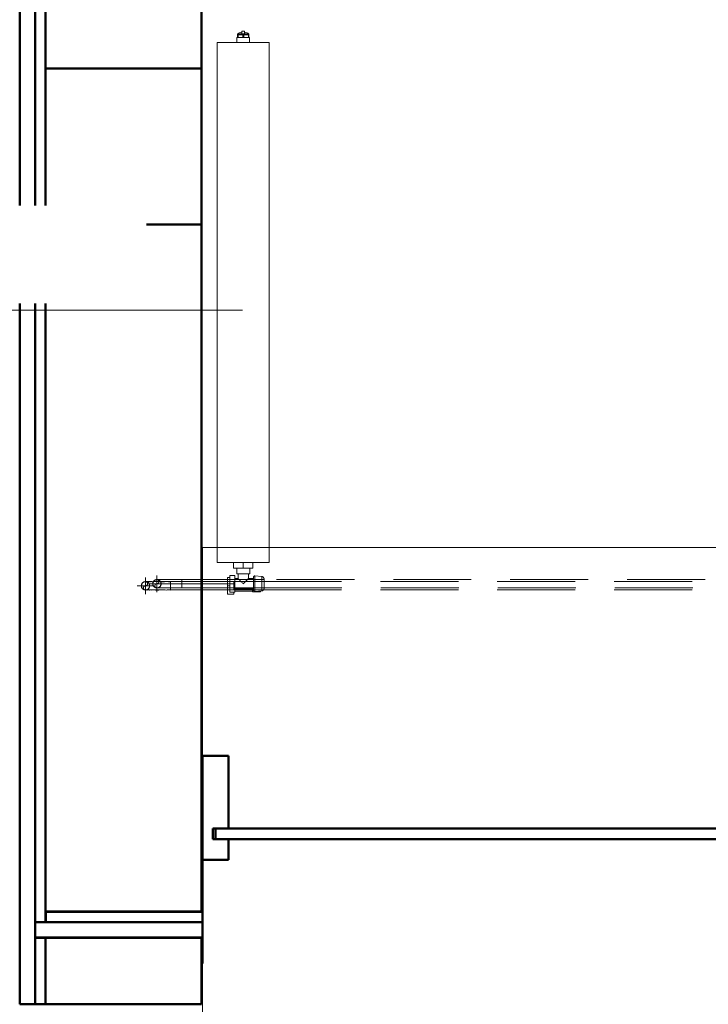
# Model space of a CAD drawing. Header units: millimetres. Extents: x 25873 to 52219, y 4748 to 39565.
# Tile 4 of 133: x 27073 to 28398, y 28638 to 30532. Entities that reach past the tile are written whole.
import ezdxf

# ---------------------------------------------------------------- set-up
doc = ezdxf.new("R2010")
doc.units = ezdxf.units.MM
for name, pattern in [('ADSK_Осевая', [700, 500, -100, 0, -100]), ('ADSK_Скрыто', [300, 150, -150]), ('ADSK_Штриховая_ш3 п1_5', [225, 150, -75])]:
    doc.linetypes.add(name, pattern=pattern)
for name, color, linetype, lineweight in [('A-COLS-____-MCUT', 52, 'Continuous', 50), ('A-COLS-____-OTLN', 52, 'Continuous', 20), ('A-DETL-____-HDLN', 90, 'ADSK_Скрыто', 9), ('A-DETL-____-MBND', 5, 'ADSK_Штриховая_ш3 п1_5', 20), ('A-GENM-____-MCUT', 13, 'Continuous', 50), ('A-GENM-____-OTLN', 13, 'Continuous', 20), ('A-PART-____-MCUT', 2, 'Continuous', 50), ('A-PART-____-OTLN', 2, 'Continuous', 20), ('A-WALL-____-MCUT', 113, 'Continuous', 50), ('A-WALL-____-OTLN', 113, 'Continuous', 20), ('M-EQPM-___-IDEN', 50, 'Continuous', 20), ('M-EQPM-____-OTLN', 50, 'Continuous', 20), ('P-PIPE-____-CNTR', 3, 'ADSK_Осевая', 20), ('P-PIPE-____-OTLN', 3, 'Continuous', 20)]:
    doc.layers.add(name, color=color, linetype=linetype, lineweight=lineweight)
doc.styles.add('GOST Common', font='GOST_Common.ttf', dxfattribs={"width": 0.9, "height": 125})

# ---------------------------------------------------------------- blocks, each defined once
blk = doc.blocks.new('Прямая форма - Insulation - Thermal Break-609278-В_Этаж 01_Отопление')
at = {"layer": 'A-WALL-____-MCUT', "color": 253}
for p, q in [((5030, 80), (1000, 80)), ((5030, 50), (5030, 80)), ((1000, 50), (5030, 50))]:
    blk.add_line(p, q, dxfattribs=at)
blk = doc.blocks.new('Прямая форма - Masonry Block - Structural-609280-В_Этаж 01_Отопление')
at = {"layer": 'A-WALL-____-MCUT', "color": 253}
for p, q in [((3230, 400), (1000, 400)), ((3230, 100), (3230, 400)), ((4851.8, 400), (3530, 400)), ((3530, 400), (3530, 100)), ((4851.8, 100), (4851.8, 400)), ((5030, 400), (4901.8, 400)), ((4901.8, 400), (4901.8, 100)), ((5030, 100), (5030, 400)), ((1000, 100), (3230, 100)), ((3530, 100), (4851.8, 100)), ((4901.8, 100), (5030, 100))]:
    blk.add_line(p, q, dxfattribs=at)
blk = doc.blocks.new('Прямая форма - Concrete - Structural-609281-В_Этаж 01_Отопление')
at = {"layer": 'A-WALL-____-MCUT', "color": 253}
for p, q in [((4871.8, 100), (1000, 100)), ((4871.8, 80), (4871.8, 100)), ((5030, 100), (4901.8, 100)), ((4901.8, 100), (4901.8, 80)), ((5030, 80), (5030, 100)), ((1000, 80), (4871.8, 80)), ((4901.8, 80), (5030, 80))]:
    blk.add_line(p, q, dxfattribs=at)
blk = doc.blocks.new('Прямая форма - SW - 007-609282-В_Этаж 01_Отопление')
for name in ['Прямая форма - Masonry Block - Structural-609280-В_Этаж 01_Отопление', 'Прямая форма - Concrete - Structural-609281-В_Этаж 01_Отопление', 'Прямая форма - Insulation - Thermal Break-609278-В_Этаж 01_Отопление']:
    blk.add_blockref(name, (0, 0))
blk = doc.blocks.new('Family - Insulation - Thermal Break-609284-В_Этаж 01_Отопление')
at = {"layer": 'A-PART-____-MCUT', "color": 253}
for p, q in [((5030, 80), (1000, 80)), ((5030, 50), (5030, 80)), ((1000, 50), (5030, 50))]:
    blk.add_line(p, q, dxfattribs=at)
blk = doc.blocks.new('Family - Masonry Block - Structural-609288-В_Этаж 01_Отопление')
at = {"layer": 'A-PART-____-MCUT', "color": 253}
for p, q in [((3230, 400), (1000, 400)), ((3230, 100), (3230, 400)), ((4851.8, 400), (3530, 400)), ((3530, 400), (3530, 100)), ((4851.8, 100), (4851.8, 400)), ((5030, 400), (4901.8, 400)), ((4901.8, 400), (4901.8, 100)), ((5030, 100), (5030, 400)), ((1000, 100), (3230, 100)), ((3530, 100), (4851.8, 100)), ((4901.8, 100), (5030, 100))]:
    blk.add_line(p, q, dxfattribs=at)
blk = doc.blocks.new('Family - Concrete - Structural-609290-В_Этаж 01_Отопление')
at = {"layer": 'A-PART-____-MCUT', "color": 253}
for p, q in [((4871.8, 100), (1000, 100)), ((4871.8, 80), (4871.8, 100)), ((5030, 100), (4901.8, 100)), ((4901.8, 100), (4901.8, 80)), ((5030, 80), (5030, 100)), ((1000, 80), (4871.8, 80)), ((4901.8, 80), (5030, 80))]:
    blk.add_line(p, q, dxfattribs=at)
blk = doc.blocks.new('Прямая форма - Insulation - Thermal Break-609782-В_Этаж 01_Отопление')
at = {"layer": 'A-WALL-____-MCUT', "color": 253}
for p, q in [((401.6, 80), (80, 80)), ((80, 80), (80, 50)), ((401.6, 50), (401.6, 80)), ((80, 50), (401.6, 50))]:
    blk.add_line(p, q, dxfattribs=at)
blk = doc.blocks.new('Прямая форма - Gypsum Plasterboard - Waterproof-609783-В_Этаж 01_Отопление')
at = {"layer": 'A-WALL-____-MCUT', "color": 253}
for p, q in [((401.6, 50), (400, 50)), ((400, 50), (400, 0)), ((401.6, 0), (401.6, 50)), ((400, 0), (401.6, 0))]:
    blk.add_line(p, q, dxfattribs=at)
blk = doc.blocks.new('Прямая форма - Concrete - Structural-609784-В_Этаж 01_Отопление')
at = {"layer": 'A-WALL-____-MCUT', "color": 253}
for p, q in [((401.6, 100), (100, 100)), ((100, 100), (100, 80)), ((401.6, 80), (401.6, 100)), ((100, 80), (401.6, 80))]:
    blk.add_line(p, q, dxfattribs=at)
blk = doc.blocks.new('Прямая форма - Masonry Block - Structural-609785-В_Этаж 01_Отопление')
at = {"layer": 'A-WALL-____-MCUT', "color": 253}
for p, q in [((401.6, 400), (400, 400)), ((400, 400), (400, 100)), ((401.6, 100), (401.6, 400)), ((400, 100), (401.6, 100))]:
    blk.add_line(p, q, dxfattribs=at)
blk = doc.blocks.new('Прямая форма - SW - 008-609786-В_Этаж 01_Отопление')
for name in ['Прямая форма - Masonry Block - Structural-609785-В_Этаж 01_Отопление', 'Прямая форма - Concrete - Structural-609784-В_Этаж 01_Отопление', 'Прямая форма - Insulation - Thermal Break-609782-В_Этаж 01_Отопление', 'Прямая форма - Gypsum Plasterboard - Waterproof-609783-В_Этаж 01_Отопление']:
    blk.add_blockref(name, (0, 0))
blk = doc.blocks.new('Family - Insulation - Thermal Break-609788-В_Этаж 01_Отопление')
at = {"layer": 'A-PART-____-MCUT', "color": 253}
for p, q in [((401.6, 80), (80, 80)), ((80, 80), (80, 50)), ((401.6, 50), (401.6, 80)), ((80, 50), (401.6, 50))]:
    blk.add_line(p, q, dxfattribs=at)
blk = doc.blocks.new('Family - Gypsum Plasterboard - Waterproof-609790-В_Этаж 01_Отопление')
at = {"layer": 'A-PART-____-MCUT', "color": 253}
for p, q in [((401.6, 50), (400, 50)), ((400, 50), (400, 0)), ((401.6, 0), (401.6, 50)), ((400, 0), (401.6, 0))]:
    blk.add_line(p, q, dxfattribs=at)
blk = doc.blocks.new('Family - OP - 004-609792-В_Этаж 01_Отопление')
at = {"layer": 'A-GENM-____-MCUT', "lineweight": 9}
for p, q in [((27424.9, 29516.1), (27424.8, 28315.4)), ((30050, 29516.1), (27424.9, 29516.1))]:
    blk.add_line(p, q, dxfattribs=at)
blk = doc.blocks.new('Family - Concrete - Structural-609794-В_Этаж 01_Отопление')
at = {"layer": 'A-PART-____-MCUT', "color": 253}
for p, q in [((401.6, 100), (100, 100)), ((100, 100), (100, 80)), ((401.6, 80), (401.6, 100)), ((100, 80), (401.6, 80))]:
    blk.add_line(p, q, dxfattribs=at)
blk = doc.blocks.new('Family - Masonry Block - Structural-609796-В_Этаж 01_Отопление')
at = {"layer": 'A-PART-____-MCUT', "color": 253}
for p, q in [((401.6, 400), (400, 400)), ((400, 400), (400, 100)), ((401.6, 100), (401.6, 400)), ((400, 100), (401.6, 100))]:
    blk.add_line(p, q, dxfattribs=at)
blk = doc.blocks.new('Прямая форма - V line-609798-В_Этаж 01_Отопление')
at = {"layer": 'A-COLS-____-MCUT', "color": 253}
for p, q in [((150, 150), (-150, 150)), ((-150, 150), (-150, -150)), ((150, -150), (150, 150)), ((-150, -150), (150, -150))]:
    blk.add_line(p, q, dxfattribs=at)
blk = doc.blocks.new('Прямая форма - CRE - 001-609799-В_Этаж 01_Отопление')
blk.add_blockref('Прямая форма - V line-609798-В_Этаж 01_Отопление', (0, 0))
blk = doc.blocks.new('Прямая форма - V line-610013-В_Этаж 01_Отопление')
at = {"layer": 'A-WALL-____-MCUT', "color": 253}
for p, q in [((-482.5, 10), (-2092.5, 10)), ((-2092.5, 10), (-2092.5, -10)), ((-482.5, -10), (-482.5, 10)), ((-2092.5, -10), (-482.5, -10))]:
    blk.add_line(p, q, dxfattribs=at)
blk = doc.blocks.new('Прямая форма - Iron-610014-В_Этаж 01_Отопление')
blk.add_blockref('Прямая форма - V line-610013-В_Этаж 01_Отопление', (0, 0))
blk = doc.blocks.new('Прямая форма - V line-610021-В_Этаж 01_Отопление')
at = {"layer": 'A-WALL-____-MCUT', "color": 253}
for p, q in [((-2062.5, 150), (-2112.5, 150)), ((-2112.5, 150), (-2112.5, -50)), ((-2062.5, 10), (-2062.5, 150)), ((-2087.5, 10), (-2062.5, 10)), ((-2087.5, -10), (-2087.5, 10)), ((-2062.5, -10), (-2087.5, -10)), ((-2062.5, -50), (-2062.5, -10)), ((-2112.5, -50), (-2062.5, -50))]:
    blk.add_line(p, q, dxfattribs=at)
blk = doc.blocks.new('Прямая форма - Iron-610022-В_Этаж 01_Отопление')
blk.add_blockref('Прямая форма - V line-610021-В_Этаж 01_Отопление', (0, 0))
blk = doc.blocks.new('Прямая форма - CW-002-610045-В_Этаж 01_Отопление')
for name in ['Прямая форма - Iron-610022-В_Этаж 01_Отопление', 'Прямая форма - Iron-610014-В_Этаж 01_Отопление']:
    blk.add_blockref(name, (0, 0))
blk = doc.blocks.new('Family - V line-610056-В_Этаж 01_Отопление')
at = {"layer": 'A-PART-____-MCUT', "color": 253}
for p, q in [((-482.5, 10), (-2092.5, 10)), ((-2092.5, 10), (-2092.5, -10)), ((-482.5, -10), (-482.5, 10)), ((-2092.5, -10), (-482.5, -10))]:
    blk.add_line(p, q, dxfattribs=at)
blk = doc.blocks.new('Family - Iron-610057-В_Этаж 01_Отопление')
blk.add_blockref('Family - V line-610056-В_Этаж 01_Отопление', (0, 0))
blk = doc.blocks.new('Family - V line-610068-В_Этаж 01_Отопление')
at = {"layer": 'A-PART-____-MCUT', "color": 253}
for p, q in [((-2062.5, 150), (-2112.5, 150)), ((-2112.5, 150), (-2112.5, -50)), ((-2062.5, 10), (-2062.5, 150)), ((-2087.5, 10), (-2062.5, 10)), ((-2087.5, -10), (-2087.5, 10)), ((-2062.5, -10), (-2087.5, -10)), ((-2062.5, -50), (-2062.5, -10)), ((-2112.5, -50), (-2062.5, -50))]:
    blk.add_line(p, q, dxfattribs=at)
blk = doc.blocks.new('Family - Iron-610069-В_Этаж 01_Отопление')
blk.add_blockref('Family - V line-610068-В_Этаж 01_Отопление', (0, 0))
blk = doc.blocks.new('V line_ifc_RVT-1-В_Этаж 01_Отопление')
at = {"layer": 'A-COLS-____-OTLN', "color": 9, "lineweight": 20, "rotation": 180}
blk.add_blockref('Прямая форма - CRE - 001-609799-В_Этаж 01_Отопление', (27273.2, 30287.6), dxfattribs=at)
at = {"layer": 'A-GENM-____-OTLN', "color": 9, "lineweight": 20}
blk.add_blockref('Family - OP - 004-609792-В_Этаж 01_Отопление', (0, 0), dxfattribs=at)
at = {"layer": 'A-PART-____-OTLN', "color": 9, "lineweight": 20}
for name, p, rotation in [('Family - Insulation - Thermal Break-609284-В_Этаж 01_Отопление', (27023.2, 33667.6), 270), ('Family - Concrete - Structural-609290-В_Этаж 01_Отопление', (27023.2, 33667.6), 270), ('Family - Masonry Block - Structural-609288-В_Этаж 01_Отопление', (27023.2, 33667.6), 270), ('Family - Masonry Block - Structural-609796-В_Этаж 01_Отопление', (27023.2, 28715.9), 359.9955699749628), ('Family - Concrete - Structural-609794-В_Этаж 01_Отопление', (27023.2, 28715.9), 359.9955699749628), ('Family - Insulation - Thermal Break-609788-В_Этаж 01_Отопление', (27023.2, 28715.9), 359.9955699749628), ('Family - Gypsum Plasterboard - Waterproof-609790-В_Этаж 01_Отопление', (27023.2, 28715.9), 359.9955699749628)]:
    blk.add_blockref(name, p, dxfattribs=dict(at, rotation=rotation))
for name in ['Family - Iron-610069-В_Этаж 01_Отопление', 'Family - Iron-610057-В_Этаж 01_Отопление']:
    blk.add_blockref(name, (29537.4, 28965.6), dxfattribs=at)
at = {"layer": 'A-WALL-____-OTLN', "color": 9, "lineweight": 20}
for name, p, rotation in [('Прямая форма - SW - 007-609282-В_Этаж 01_Отопление', (27023.2, 33667.6), 270), ('Прямая форма - SW - 008-609786-В_Этаж 01_Отопление', (27023.2, 28715.9), 359.9955699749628)]:
    blk.add_blockref(name, p, dxfattribs=dict(at, rotation=rotation))
blk.add_blockref('Прямая форма - CW-002-610045-В_Этаж 01_Отопление', (29537.4, 28965.6), dxfattribs=at)
blk = doc.blocks.new('ADSK_Радиатор универсальный_Боковое подключение_Клапаны - Радиатор 600х1000-V90-В_Этаж 01_Отопление')
at = {"layer": 'A-DETL-____-HDLN'}
for p, q in [((-548.9, 50), (-545, 50)), ((-545, 50), (-533.1, 50)), ((-545, 50), (-545, 46))]:
    blk.add_line(p, q, dxfattribs=at)
at = {"layer": 'A-DETL-____-HDLN', "flags": 128}
for points in [[(-554, 0), (-554, 0), (-554, 0), (-553.9, 0), (-553.8, 0)], [(-553.8, 0), (-553.9, 0), (-553.9, 0), (-554, 0), (-554, 0), (-554, 0)], [(-528, 0), (-528, 0), (-528, 0), (-528.1, 0), (-528.2, 0), (-528.3, 0)], [(-528.2, 0), (-528.1, 0), (-528.1, 0), (-528, 0), (-528, 0), (-528, 0)], [(-549.8, -20), (-549.9, -20), (-549.9, -20), (-550, -20), (-550, -20), (-550, -20), (-550, -20)], [(-550, -20), (-550, -20), (-550, -20), (-549.9, -20), (-549.9, -20), (-549.8, -20), (-549.7, -20)], [(-532, -20), (-532, -20), (-532, -20), (-532.1, -20), (-532.1, -20), (-532.2, -20), (-532.3, -20)], [(-532.3, -20), (-532.2, -20), (-532.1, -20), (-532.1, -20), (-532, -20), (-532, -20), (-532, -20), (-532, -20)]]:
    blk.add_lwpolyline(points, dxfattribs=at)
at = {"layer": 'M-EQPM-____-OTLN'}
for p, q in [((500, 70), (-500, 70)), ((-500, 70), (-500, -30)), ((-500, 70), (500, 70)), ((-500, -30), (-500, 70)), ((500, -30), (500, 70)), ((500, 70), (500, -30)), ((-561, 50), (-549, 50)), ((-561, 38), (-561, 50)), ((-557, 38), (-561, 38)), ((-557, 46), (-541, 46)), ((-557, 36), (-557, 46)), ((-541, 46), (-525, 46)), ((-541, 46), (-541, 36)), ((-533, 50), (-529, 50)), ((-529, 46), (-529, 50)), ((-525, 36), (-525, 46)), ((-511, 20), (-511, 38.5)), ((-500, 38.5), (-511, 38.5)), ((-541, 36), (-557, 36)), ((-555, 36), (-555, 2)), ((-551, 36), (-551, 0)), ((-525, 36), (-541, 36)), ((-531, 30), (-531, 36)), ((-522, 30), (-531, 30)), ((-511, 32.5), (-522, 32.5)), ((-522, 32.5), (-522, 7.5)), ((-511, 1.5), (-511, 20)), ((-500, 20), (-511, 20)), ((510, 32), (500, 32)), ((510, 30.9), (510, 32)), ((510, 30.8), (510, 29.9)), ((510, 30.8), (515, 30.8)), ((515, 29.9), (510, 29.9)), ((510, 21.1), (510, 29.8)), ((510, 20.9), (510, 19.1)), ((510, 20.9), (515, 20.9)), ((515, 19.1), (510, 19.1)), ((517, 30.8), (515, 30.8)), ((515, 29.9), (515, 30.8)), ((515, 29.9), (515, 20.9)), ((515, 19.1), (515, 20.9)), ((515, 19.1), (515, 10.1)), ((517, 30.5), (517, 30.8)), ((517, 9.2), (517, 30.8)), ((517, 22.5), (522, 22.5)), ((522, 17.5), (522, 22.5)), ((-556.5, 2), (-556.5, -13)), ((-551, 2), (-556.5, 2)), ((-551, 0), (-531, 0)), ((-531, 0), (-531, 10)), ((-531, 10), (-522, 10)), ((-522, 7.5), (-511, 7.5)), ((-500, 1.5), (-511, 1.5)), ((500, 8), (510, 8)), ((510, 10.2), (510, 18.9)), ((510, 10.1), (510, 9.2)), ((510, 10.1), (515, 10.1)), ((515, 9.2), (510, 9.2)), ((510, 8), (510, 9.1)), ((515, 9.2), (515, 10.1)), ((515, 9.2), (517, 9.2)), ((517, 17.5), (522, 17.5)), ((517, 9.2), (517, 9.5)), ((-556.5, -13), (-555.2, -13)), ((-556, -2.3), (-554.9, -15.8)), ((-556, -2.3), (-526, -2.3)), ((-554.9, -15.8), (-527.1, -15.8)), ((-527.1, -15.8), (-526, -2.3)), ((-500, -30), (500, -30)), ((500, -30), (-500, -30))]:
    blk.add_line(p, q, dxfattribs=at)
at = {"layer": 'M-EQPM-____-OTLN', "flags": 128}
for points in [[(515, 30.8), (515.5, 30.7), (516, 30.6)], [(517, 29.9), (517.8, 29), (518.6, 27.5), (519.6, 24.3), (519.8, 22.5)], [(515, 9.2), (515.5, 9.3), (516, 9.4)], [(517, 10.1), (517.8, 11), (518.6, 12.5), (519.6, 15.7), (519.8, 17.5)], [(-556, -2.3), (-556, -2.3), (-556, -2.2), (-556, -2.1), (-556, -2), (-556, -1.9), (-556, -1.9), (-556, -1.8), (-556, -1.7), (-556, -1.6), (-555.9, -1.5), (-555.9, -1.5), (-555.9, -1.4), (-555.9, -1.3), (-555.9, -1.2), (-555.8, -1.2), (-555.8, -1.1), (-555.7, -1), (-555.7, -1), (-555.7, -0.9), (-555.6, -0.8), (-555.6, -0.8), (-555.5, -0.7), (-555.5, -0.6), (-555.4, -0.6), (-555.4, -0.5), (-555.3, -0.5), (-555.2, -0.4), (-555.2, -0.4), (-555.1, -0.3), (-555, -0.3), (-555, -0.2), (-554.9, -0.2), (-554.8, -0.2), (-554.7, -0.1), (-554.7, -0.1), (-554.6, -0.1), (-554.5, -0.1), (-554.4, 0), (-554.4, 0), (-554.3, 0), (-554.2, 0), (-554.1, 0), (-554, 0), (-554, 0)], [(-550, -20), (-550.2, -20), (-550.4, -20), (-550.6, -20), (-550.8, -19.9), (-551, -19.9), (-551.2, -19.9), (-551.4, -19.8), (-551.6, -19.7), (-551.8, -19.7), (-551.9, -19.6), (-552.1, -19.5), (-552.3, -19.4), (-552.5, -19.3), (-552.7, -19.2), (-552.8, -19.1), (-553, -19), (-553.1, -18.9), (-553.3, -18.8), (-553.4, -18.6), (-553.6, -18.5), (-553.7, -18.3), (-553.9, -18.2), (-554, -18), (-554.1, -17.9), (-554.2, -17.7), (-554.3, -17.5), (-554.4, -17.4), (-554.5, -17.2), (-554.6, -17), (-554.7, -16.8), (-554.7, -16.6), (-554.8, -16.4), (-554.8, -16.2), (-554.9, -16), (-554.9, -15.8)], [(-554, 0), (-554, 0), (-554, 0), (-553.9, 0), (-553.8, 0), (-553.7, 0), (-553.6, 0), (-553.5, 0), (-553.3, 0), (-553.2, 0), (-553, 0), (-552.8, 0), (-552.5, 0), (-552.3, 0), (-552, 0), (-551.7, 0), (-551.4, 0), (-551.1, 0), (-550.8, 0)], [(-528, 0), (-528, 0), (-528, 0), (-528.1, 0), (-528.2, 0), (-528.3, 0), (-528.4, 0), (-528.5, 0), (-528.7, 0), (-528.8, 0), (-529, 0), (-529.2, 0), (-529.5, 0), (-529.7, 0), (-530, 0), (-530.3, 0), (-530.6, 0), (-530.9, 0), (-531.2, 0), (-531.6, 0), (-531.9, 0), (-532.3, 0), (-532.7, 0), (-533.1, 0), (-533.5, 0), (-534, 0), (-534.4, 0), (-534.9, 0), (-535.3, 0), (-535.8, 0), (-536.3, 0), (-536.8, 0), (-537.3, 0), (-537.8, 0), (-538.3, 0), (-538.8, 0), (-539.3, 0), (-539.8, 0), (-540.3, 0), (-540.9, 0), (-541.4, 0), (-541.9, 0), (-542.4, 0), (-542.9, 0), (-543.4, 0), (-544, 0), (-544.5, 0), (-545, 0), (-545.4, 0), (-545.9, 0), (-546.4, 0), (-546.9, 0), (-547.3, 0), (-547.8, 0), (-548.2, 0), (-548.7, 0), (-549.1, 0), (-549.5, 0), (-549.9, 0), (-550.2, 0), (-550.6, 0), (-550.9, 0), (-551.3, 0), (-551.6, 0), (-551.9, 0), (-552.1, 0), (-552.4, 0), (-552.6, 0), (-552.9, 0), (-553.1, 0), (-553.2, 0), (-553.4, 0), (-553.6, 0), (-553.7, 0), (-553.8, 0), (-553.9, 0), (-553.9, 0), (-554, 0), (-554, 0), (-554, 0)], [(-527.1, -15.8), (-527.1, -16), (-527.2, -16.2), (-527.2, -16.4), (-527.3, -16.6), (-527.3, -16.8), (-527.4, -17), (-527.5, -17.2), (-527.6, -17.4), (-527.7, -17.5), (-527.8, -17.7), (-527.9, -17.9), (-528, -18), (-528.1, -18.2), (-528.3, -18.3), (-528.4, -18.5), (-528.6, -18.6), (-528.7, -18.8), (-528.9, -18.9), (-529, -19), (-529.2, -19.1), (-529.3, -19.2), (-529.5, -19.3), (-529.7, -19.4), (-529.9, -19.5), (-530.1, -19.6), (-530.2, -19.7), (-530.4, -19.7), (-530.6, -19.8), (-530.8, -19.9), (-531, -19.9), (-531.2, -19.9), (-531.4, -20), (-531.6, -20), (-531.8, -20), (-532, -20)], [(-531.4, 0), (-531.1, 0), (-530.7, 0), (-530.4, 0), (-530.1, 0), (-529.9, 0), (-529.6, 0), (-529.4, 0), (-529.1, 0), (-528.9, 0), (-528.8, 0), (-528.6, 0), (-528.4, 0), (-528.3, 0), (-528.2, 0), (-528.1, 0), (-528.1, 0), (-528, 0), (-528, 0), (-528, 0)], [(-528, 0), (-527.9, 0), (-527.8, 0), (-527.8, 0), (-527.7, 0), (-527.6, 0), (-527.5, -0.1), (-527.4, -0.1), (-527.4, -0.1), (-527.3, -0.1), (-527.2, -0.2), (-527.1, -0.2), (-527.1, -0.2), (-527, -0.3), (-526.9, -0.3), (-526.9, -0.3), (-526.8, -0.4), (-526.7, -0.4), (-526.7, -0.5), (-526.6, -0.6), (-526.6, -0.6), (-526.5, -0.7), (-526.5, -0.7), (-526.4, -0.8), (-526.4, -0.9), (-526.3, -0.9), (-526.3, -1), (-526.2, -1.1), (-526.2, -1.1), (-526.2, -1.2), (-526.1, -1.3), (-526.1, -1.4), (-526.1, -1.4), (-526.1, -1.5), (-526, -1.6), (-526, -1.7), (-526, -1.7), (-526, -1.8), (-526, -1.9), (-526, -2), (-526, -2.1), (-526, -2.1), (-526, -2.2), (-526, -2.3), (-526, -2.3)], [(-546.3, -20), (-546.6, -20), (-546.9, -20), (-547.1, -20), (-547.4, -20), (-547.6, -20), (-547.9, -20), (-548.1, -20), (-548.3, -20), (-548.5, -20), (-548.7, -20), (-548.9, -20), (-549.1, -20), (-549.2, -20), (-549.4, -20), (-549.5, -20), (-549.6, -20), (-549.7, -20), (-549.8, -20), (-549.9, -20), (-549.9, -20), (-550, -20), (-550, -20), (-550, -20), (-550, -20)], [(-550, -20), (-550, -20), (-550, -20), (-549.9, -20), (-549.9, -20), (-549.8, -20), (-549.7, -20), (-549.6, -20), (-549.5, -20), (-549.4, -20), (-549.3, -20), (-549.1, -20), (-549, -20), (-548.8, -20), (-548.6, -20), (-548.4, -20), (-548.2, -20), (-548, -20), (-547.8, -20), (-547.5, -20), (-547.3, -20), (-547, -20), (-546.7, -20), (-546.5, -20), (-546.2, -20), (-545.9, -20), (-545.6, -20), (-545.2, -20), (-544.9, -20), (-544.6, -20), (-544.3, -20), (-543.9, -20), (-543.6, -20), (-543.2, -20), (-542.9, -20), (-542.5, -20), (-542.2, -20), (-541.8, -20), (-541.5, -20), (-541.1, -20), (-540.7, -20), (-540.4, -20), (-540, -20), (-539.7, -20), (-539.3, -20), (-539, -20), (-538.6, -20), (-538.3, -20), (-537.9, -20), (-537.6, -20), (-537.3, -20), (-536.9, -20), (-536.6, -20), (-536.3, -20), (-536, -20), (-535.7, -20), (-535.4, -20), (-535.1, -20), (-534.9, -20), (-534.6, -20), (-534.4, -20), (-534.1, -20), (-533.9, -20), (-533.7, -20), (-533.5, -20), (-533.3, -20), (-533.1, -20), (-532.9, -20), (-532.8, -20), (-532.6, -20), (-532.5, -20), (-532.4, -20), (-532.3, -20), (-532.2, -20), (-532.1, -20), (-532.1, -20), (-532, -20), (-532, -20), (-532, -20), (-532, -20)], [(-532, -20), (-532, -20), (-532, -20), (-532.1, -20), (-532.1, -20), (-532.2, -20), (-532.3, -20), (-532.4, -20), (-532.5, -20), (-532.6, -20), (-532.7, -20), (-532.9, -20), (-533, -20), (-533.2, -20), (-533.4, -20), (-533.6, -20), (-533.8, -20), (-534, -20), (-534.2, -20), (-534.5, -20), (-534.7, -20), (-535, -20), (-535.3, -20), (-535.5, -20), (-535.8, -20)]]:
    blk.add_lwpolyline(points, dxfattribs=at)
at = {"layer": 'M-EQPM-____-OTLN'}
for points, knots in [([(-541, 20), (-540.4, 20.6), (-539.1, 21.9), (-537.5, 23.5), (-536.4, 24.6), (-535.8, 25.2), (-535.4, 25.6), (-535, 26), (-534.5, 26.5), (-534.1, 26.9), (-533.7, 27.3), (-533.4, 27.6), (-533, 28), (-532.7, 28.3), (-532.3, 28.7), (-532, 28.9), (-531.8, 29.2), (-531.6, 29.5), (-531.4, 29.6), (-531.2, 29.8), (-531, 29.9), (-531, 30), (-531, 30)], [0, 0, 0, 0, 0.142857, 0.285714, 0.357143, 0.392857, 0.428571, 0.464286, 0.5, 0.535714, 0.571429, 0.607143, 0.642857, 0.678571, 0.714286, 0.75, 0.785714, 0.821429, 0.857143, 0.892857, 0.928571, 1, 1, 1, 1]), ([(-531, 10), (-531, 10), (-531, 10.1), (-531.2, 10.2), (-531.4, 10.4), (-531.6, 10.5), (-531.8, 10.8), (-532, 11.1), (-532.3, 11.3), (-532.7, 11.7), (-533, 12), (-533.4, 12.4), (-533.7, 12.7), (-534.1, 13.1), (-534.7, 13.7), (-535.2, 14.2), (-535.8, 14.8), (-536.4, 15.4), (-537.5, 16.5), (-539.1, 18.1), (-540.4, 19.4), (-541, 20)], [0, 0, 0, 0, 0.071429, 0.107143, 0.142857, 0.178571, 0.214286, 0.25, 0.285714, 0.321429, 0.357143, 0.392857, 0.428571, 0.464286, 0.5, 0.571429, 0.607143, 0.642857, 0.714286, 0.857143, 1, 1, 1, 1])]:
    blk.add_open_spline(points, degree=3, knots=knots, dxfattribs=at)
blk = doc.blocks.new('ADSK_СШПЭ Аксиальный_Поворот с фиксатором - Поворот трубы-V94-В_Этаж 01_Отопление')
at = {"layer": 'A-DETL-____-HDLN', "color": 1}
blk.add_line((31253.3, 28983), (31253.3, 28983), dxfattribs=at)
at = {"layer": 'P-PIPE-____-OTLN', "color": 10}
for p, q in [((31264.2, 29030.4), (31256.3, 29030.9)), ((31272.2, 29029.9), (31264.2, 29030.4))]:
    blk.add_line(p, q, dxfattribs=at)
at = {"layer": 'P-PIPE-____-OTLN', "color": 10, "flags": 128}
for points in [[(31256.3, 29030.9), (31256.1, 29028.9), (31256, 29027), (31255.9, 29025.1), (31255.8, 29023.2), (31255.7, 29021.3), (31255.6, 29019.5), (31255.4, 29017.6), (31255.3, 29015.8), (31255.2, 29014), (31255.1, 29012.2), (31255, 29010.5), (31254.9, 29008.7), (31254.8, 29007.1), (31254.7, 29005.4), (31254.6, 29003.8), (31254.5, 29002.2), (31254.4, 29000.7), (31254.3, 28999.3), (31254.2, 28997.9), (31254.1, 28996.5), (31254.1, 28995.2), (31254, 28993.9), (31253.9, 28992.7), (31253.8, 28991.6), (31253.8, 28990.5), (31253.7, 28989.5), (31253.6, 28988.6), (31253.6, 28987.7), (31253.5, 28986.9), (31253.5, 28986.2), (31253.5, 28985.5), (31253.4, 28985), (31253.4, 28984.5), (31253.4, 28984), (31253.3, 28983.6), (31253.3, 28983.4), (31253.3, 28983.1), (31253.3, 28983), (31253.3, 28983), (31253.3, 28983)], [(31269.3, 28982), (31269.3, 28982), (31269.3, 28982.1), (31269.3, 28982.3), (31269.3, 28982.6), (31269.3, 28982.9), (31269.4, 28983.3), (31269.4, 28983.8), (31269.4, 28984.4), (31269.5, 28985), (31269.5, 28985.7), (31269.6, 28986.5), (31269.6, 28987.4), (31269.7, 28988.3), (31269.7, 28989.3), (31269.8, 28990.3), (31269.9, 28991.4), (31269.9, 28992.6), (31270, 28993.9), (31270.1, 28995.1), (31270.2, 28996.5), (31270.3, 28997.9), (31270.3, 28999.3), (31270.4, 29000.8), (31270.5, 29002.4), (31270.6, 29004), (31270.7, 29005.6), (31270.8, 29007.3), (31270.9, 29009), (31271, 29010.7), (31271.2, 29012.5), (31271.3, 29014.3), (31271.4, 29016.1), (31271.5, 29018), (31271.6, 29019.8), (31271.7, 29021.7), (31271.8, 29023.6), (31272, 29025.5), (31272.1, 29027.4), (31272.2, 29029.4), (31272.2, 29029.9)]]:
    blk.add_lwpolyline(points, dxfattribs=at)
at = {"layer": 'P-PIPE-____-OTLN', "color": 10}
for start, end in [(176.4598, 266.4598), (266.4598, 356.4598)]:
    blk.add_arc((31261.3, 28982.5), 8, start, end, dxfattribs=at)
blk = doc.blocks.new('ADSK_СШПЭ Аксиальный_Поворот с фиксатором - Поворот трубы-V95-В_Этаж 01_Отопление')
at = {"layer": 'A-DETL-____-HDLN', "color": 170}
for p, q in [((31266.9, 29008.2), (31258.9, 29008.7)), ((31270.9, 29007.9), (31266.9, 29008.2)), ((31255.9, 28960.8), (31255.9, 28960.7))]:
    blk.add_line(p, q, dxfattribs=at)
at = {"layer": 'A-DETL-____-HDLN', "color": 170, "flags": 128}
blk.add_lwpolyline([(31258.9, 29008.7), (31258.8, 29006.7), (31258.7, 29004.8), (31258.5, 29002.9), (31258.4, 29001), (31258.3, 28999.1), (31258.2, 28997.3), (31258.1, 28995.4), (31258, 28993.6), (31257.9, 28991.8), (31257.7, 28990), (31257.6, 28988.2), (31257.5, 28986.5), (31257.4, 28984.8), (31257.3, 28983.2), (31257.2, 28981.6), (31257.1, 28980), (31257, 28978.5), (31256.9, 28977.1), (31256.9, 28975.6)], dxfattribs=at)
at = {"layer": 'P-PIPE-____-OTLN', "color": 5}
blk.add_line((31274.9, 29007.7), (31270.9, 29007.9), dxfattribs=at)
at = {"layer": 'P-PIPE-____-OTLN', "color": 5, "flags": 128}
for points in [[(31271.9, 28959.8), (31271.9, 28959.8), (31271.9, 28959.9), (31271.9, 28960.1), (31271.9, 28960.4), (31272, 28960.7), (31272, 28961.1), (31272, 28961.6), (31272.1, 28962.2), (31272.1, 28962.8), (31272.1, 28963.5), (31272.2, 28964.3), (31272.2, 28965.2), (31272.3, 28966.1), (31272.4, 28967.1), (31272.4, 28968.1), (31272.5, 28969.2), (31272.6, 28970.4), (31272.6, 28971.6), (31272.7, 28972.9), (31272.8, 28974.3), (31272.9, 28975.7), (31273, 28977.1), (31273.1, 28978.6), (31273.2, 28980.2), (31273.3, 28981.8), (31273.4, 28983.4), (31273.5, 28985.1), (31273.6, 28986.8), (31273.7, 28988.5), (31273.8, 28990.3), (31273.9, 28992.1), (31274, 28993.9), (31274.1, 28995.8), (31274.2, 28997.6), (31274.4, 28999.5), (31274.5, 29001.4), (31274.6, 29003.3), (31274.7, 29005.2), (31274.8, 29007.1), (31274.9, 29007.7)], [(31256.9, 28975.6), (31256.8, 28974.3), (31256.7, 28973), (31256.6, 28971.7), (31256.5, 28970.5), (31256.5, 28969.4), (31256.4, 28968.3), (31256.3, 28967.3), (31256.3, 28966.4), (31256.2, 28965.5), (31256.2, 28964.7), (31256.1, 28964), (31256.1, 28963.3), (31256.1, 28962.8), (31256, 28962.2), (31256, 28961.8), (31256, 28961.4), (31256, 28961.2), (31255.9, 28960.9), (31255.9, 28960.8), (31255.9, 28960.7), (31255.9, 28960.7)]]:
    blk.add_lwpolyline(points, dxfattribs=at)
at = {"layer": 'P-PIPE-____-OTLN', "color": 5}
for start, end in [(176.4598, 266.4598), (266.4598, 356.4598)]:
    blk.add_arc((31263.9, 28960.3), 8, start, end, dxfattribs=at)
blk = doc.blocks.new('ADSK_СШПЭ Аксиальный_Поворот с фиксатором - Поворот трубы-V96-В_Этаж 01_Отопление')
at = {"layer": 'A-DETL-____-HDLN', "color": 170}
for p, q in [((27363.2, 29442.6), (27363.2, 29450.6)), ((27363.2, 29438.6), (27363.2, 29442.6))]:
    blk.add_line(p, q, dxfattribs=at)
at = {"layer": 'A-DETL-____-HDLN', "color": 170, "flags": 128}
for points in [[(27313.7, 29450.4), (27313.9, 29450.5), (27314.2, 29450.5), (27314.5, 29450.6), (27314.7, 29450.6)], [(27330.2, 29450.6), (27331.2, 29450.6), (27332.7, 29450.6), (27334.2, 29450.6), (27335.7, 29450.6), (27337.3, 29450.6), (27338.9, 29450.6), (27340.6, 29450.6), (27342.3, 29450.6), (27344.1, 29450.6), (27345.8, 29450.6), (27347.6, 29450.6), (27349.5, 29450.6), (27351.3, 29450.6), (27353.2, 29450.6), (27355.1, 29450.6), (27357, 29450.6), (27358.9, 29450.6), (27360.8, 29450.6), (27362.7, 29450.6), (27363.2, 29450.6)], [(27307.3, 29443.1), (27307.3, 29443.2), (27307.3, 29443.5), (27307.3, 29443.9), (27307.4, 29444.2)], [(27307.4, 29441), (27307.4, 29441.2), (27307.3, 29441.5), (27307.3, 29441.9), (27307.3, 29442.1)], [(27307.6, 29445.1), (27307.8, 29445.4), (27307.9, 29445.7), (27308, 29446), (27308.1, 29446.1)], [(27308.1, 29439), (27308, 29439.1), (27307.9, 29439.4), (27307.8, 29439.7), (27307.7, 29440)], [(27308.6, 29447), (27308.6, 29447.1), (27308.8, 29447.4), (27309, 29447.6), (27309.2, 29447.9)], [(27309.2, 29437.3), (27309.1, 29437.5), (27308.9, 29437.7), (27308.7, 29438), (27308.6, 29438.1)], [(27310, 29448.6), (27310.1, 29448.8), (27310.4, 29449), (27310.7, 29449.1), (27310.8, 29449.2)], [(27310.8, 29435.9), (27310.7, 29436), (27310.5, 29436.2), (27310.2, 29436.4), (27310, 29436.6)], [(27311.7, 29449.8), (27311.8, 29449.8), (27312, 29449.9), (27312.3, 29450), (27312.6, 29450.2)], [(27312.7, 29435), (27312.4, 29435.1), (27312.1, 29435.2), (27311.8, 29435.3), (27311.7, 29435.4)], [(27314.7, 29434.6), (27314.6, 29434.6), (27314.3, 29434.6), (27314, 29434.7), (27313.7, 29434.7)]]:
    blk.add_lwpolyline(points, dxfattribs=at)
at = {"layer": 'A-DETL-____-HDLN', "color": 170}
for start, end in [(0, 90), (270, 0)]:
    blk.add_arc((27315.2, 29442.6), 8, start, end, dxfattribs=at)
at = {"layer": 'A-DETL-____-MBND', "flags": 128}
for points in [[(27316.6, 29450.6), (27317.1, 29450.6), (27317.7, 29450.6), (27318.3, 29450.6), (27319, 29450.6), (27319.8, 29450.6), (27320.7, 29450.6), (27321.6, 29450.6), (27322.6, 29450.6), (27323.6, 29450.6), (27324.7, 29450.6), (27325.9, 29450.6), (27327.2, 29450.6), (27327.8, 29450.6)], [(27351.7, 29434.6), (27350, 29434.6), (27348.1, 29434.6), (27346.3, 29434.6), (27344.5, 29434.6), (27342.8, 29434.6), (27341.1, 29434.6), (27339.4, 29434.6), (27337.7, 29434.6), (27336.1, 29434.6), (27334.6, 29434.6), (27333.1, 29434.6), (27331.6, 29434.6), (27330.2, 29434.6), (27328.8, 29434.6), (27327.5, 29434.6), (27326.2, 29434.6), (27325.1, 29434.6), (27323.9, 29434.6), (27322.8, 29434.6), (27322, 29434.6)]]:
    blk.add_lwpolyline(points, dxfattribs=at)
blk = doc.blocks.new('ADSK_СШПЭ Аксиальный_Поворот с фиксатором - Поворот трубы-V97-В_Этаж 01_Отопление')
at = {"layer": 'A-DETL-____-HDLN', "color": 1, "flags": 128}
for points in [[(33749.8, 32601.6), (33749.9, 32601.6), (33750.2, 32601.6), (33750.5, 32601.5), (33750.8, 32601.5)], [(33751.8, 32601.2), (33752.1, 32601.1), (33752.4, 32601), (33752.6, 32600.9), (33752.8, 32600.8)], [(33753.7, 32600.3), (33753.8, 32600.2), (33754, 32600.1), (33754.3, 32599.9), (33754.5, 32599.6)], [(33755.2, 32598.9), (33755.4, 32598.7), (33755.6, 32598.5), (33755.8, 32598.2), (33755.9, 32598.1)], [(33756.4, 32597.2), (33756.4, 32597.1), (33756.6, 32596.8), (33756.7, 32596.5), (33756.8, 32596.2)], [(33757.1, 32595.2), (33757.1, 32595), (33757.2, 32594.7), (33757.2, 32594.4), (33757.2, 32594.2)], [(33750.8, 32585.8), (33750.6, 32585.8), (33750.3, 32585.7), (33750, 32585.7), (33749.8, 32585.7)], [(33752.8, 32586.5), (33752.7, 32586.4), (33752.4, 32586.3), (33752.1, 32586.2), (33751.8, 32586.1)], [(33754.5, 32587.6), (33754.3, 32587.5), (33754.1, 32587.3), (33753.8, 32587.1), (33753.7, 32587)], [(33755.9, 32589.2), (33755.8, 32589.1), (33755.7, 32588.9), (33755.5, 32588.6), (33755.3, 32588.4)], [(33756.8, 32591.1), (33756.7, 32590.8), (33756.6, 32590.5), (33756.5, 32590.2), (33756.4, 32590.1)], [(33757.2, 32593.1), (33757.2, 32593), (33757.2, 32592.7), (33757.1, 32592.4), (33757.1, 32592)]]:
    blk.add_lwpolyline(points, dxfattribs=at)
at = {"layer": 'A-DETL-____-HDLN', "color": 1}
for start, end in [(90, 180), (180, 270)]:
    blk.add_arc((33749.2, 32593.6), 8, start, end, dxfattribs=at)
at = {"layer": 'A-DETL-____-MBND', "color": 10, "flags": 128}
for points in [[(33728.4, 32585.6), (33727.2, 32585.6), (33725.5, 32585.6), (33723.9, 32585.6), (33722.2, 32585.6), (33720.4, 32585.6), (33718.6, 32585.6), (33716.8, 32585.6), (33715, 32585.6), (33713.2, 32585.6), (33711.3, 32585.6), (33709.4, 32585.6), (33707.5, 32585.6), (33705.6, 32585.6), (33703.7, 32585.6), (33701.8, 32585.6)], [(33747.9, 32585.6), (33747.4, 32585.6), (33746.8, 32585.6), (33746.2, 32585.6), (33745.5, 32585.6), (33744.7, 32585.6), (33743.8, 32585.6), (33742.9, 32585.6), (33741.9, 32585.6), (33740.9, 32585.6), (33739.7, 32585.6), (33738.6, 32585.6), (33737.3, 32585.6), (33736.6, 32585.6)]]:
    blk.add_lwpolyline(points, dxfattribs=at)
blk = doc.blocks.new('ADSK_M_Оборудование_Отопительный прибор - ADSK_Марка _ ADSK_Тепловая мощность_20-1635446-В_Этаж 01_Отопление')
at = {"layer": 'M-EQPM-___-IDEN'}
blk.add_line((-10, 0), (10, 0), dxfattribs=at)

msp = doc.modelspace()

# ---------------------------------------------------------------- linework, layer by layer
at = {"layer": 'A-DETL-____-HDLN', "color": 170}
for p, q in [((27485.2, 29450.6), (27363.2, 29450.6)), ((27363.2, 29450.6), (27363.2, 29438.6)), ((27499.2, 29450.6), (27363.2, 29450.6)), ((27363.2, 29450.6), (27363.2, 29438.6)), ((27485.2, 29434.6), (27485.2, 29450.6)), ((27507.2, 29450.6), (27499.3, 29450.6)), ((27543.2, 29450.6), (27507.3, 29450.6)), ((27473.3, 29434.6), (27485.2, 29434.6)), ((27473.3, 29434.6), (27542, 29434.6))]:
    msp.add_line(p, q, dxfattribs=at)
at = {"layer": 'A-DETL-____-HDLN', "color": 1}
for p, q in [((27543.2, 29454.6), (27477.3, 29454.6)), ((27477.3, 29438.6), (27543.2, 29438.6))]:
    msp.add_line(p, q, dxfattribs=at)
at = {"layer": 'A-DETL-____-HDLN', "color": 170}
for centre, radius, start, end in [((27315.2, 29442.6), 8, 0, 119.0277), ((27315.2, 29446.6), 4, 270, 90), ((27315.2, 29442.6), 8, 120.9723, 179.0277), ((27315.2, 29442.6), 8, 180.9723, 239.0277), ((27315.2, 29438.6), 4, 90, 270), ((27315.2, 29442.6), 8, 240.9723, 0)]:
    msp.add_arc(centre, radius, start, end, dxfattribs=at)
at = {"layer": 'A-DETL-____-HDLN', "color": 1}
for centre, radius, start, end in [((27337.2, 29446.6), 8, 120.9723, 179.0277), ((27337.2, 29446.6), 8, 0, 119.0277), ((27337.2, 29450.6), 4, 270, 90), ((27337.2, 29446.6), 8, 180.9723, 239.0277), ((27337.2, 29442.6), 4, 90, 270), ((27337.2, 29446.6), 8, 240.9723, 0)]:
    msp.add_arc(centre, radius, start, end, dxfattribs=at)
at = {"layer": 'A-DETL-____-MBND', "color": 10}
for p, q in [((30867, 29454.6), (27543.2, 29454.6)), ((27543.2, 29438.6), (30867, 29438.6))]:
    msp.add_line(p, q, dxfattribs=at)
at = {"layer": 'A-DETL-____-MBND'}
for p, q in [((30842, 29450.6), (27543.2, 29450.6)), ((27542, 29434.6), (30842, 29434.6))]:
    msp.add_line(p, q, dxfattribs=at)
at = {"layer": 'M-EQPM-___-IDEN'}
msp.add_line((27501.8, 29972.7), (27177.1, 29972.7), dxfattribs=at)
at = {"layer": 'P-PIPE-____-CNTR', "color": 5}
for p, q in [((27315.2, 29426.6), (27315.2, 29458.6)), ((27299.2, 29442.6), (27331.2, 29442.6)), ((27315.2, 29442.6), (27329.2, 29442.6))]:
    msp.add_line(p, q, dxfattribs=at)
at = {"layer": 'P-PIPE-____-CNTR', "color": 10}
for p, q in [((27337.2, 29430.6), (27337.2, 29462.6)), ((27321.2, 29446.6), (27353.2, 29446.6)), ((27337.2, 29446.6), (27385.2, 29446.6)), ((27477.2, 29446.6), (27385.2, 29446.6))]:
    msp.add_line(p, q, dxfattribs=at)
at = {"layer": 'P-PIPE-____-OTLN', "color": 10}
for p, q in [((27477.2, 29454.6), (27385.2, 29454.6)), ((27385.2, 29454.6), (27385.2, 29438.6)), ((27385.2, 29438.6), (27477.2, 29438.6))]:
    msp.add_line(p, q, dxfattribs=at)
at = {"layer": 'P-PIPE-____-OTLN', "color": 5}
for p, q in [((27363.2, 29438.6), (27363.2, 29434.6)), ((27363.2, 29434.6), (27473.2, 29434.6))]:
    msp.add_line(p, q, dxfattribs=at)

# ---------------------------------------------------------------- block references
at = {"lineweight": 9}
msp.add_blockref('V line_ifc_RVT-1-В_Этаж 01_Отопление', (0, 0), dxfattribs=at)
at = {"layer": 'A-DETL-____-HDLN', "rotation": 89.99999999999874}
msp.add_blockref('ADSK_Радиатор универсальный_Боковое подключение_Клапаны - Радиатор 600х1000-V90-В_Этаж 01_Отопление', (27523.2, 29987.6), dxfattribs=at)
at = {"layer": 'A-DETL-____-HDLN', "color": 170, "rotation": 273.540165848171}
msp.add_blockref('ADSK_СШПЭ Аксиальный_Поворот с фиксатором - Поворот трубы-V95-В_Этаж 01_Отопление', (-3520.2, 58858.6), dxfattribs=at)
at = {"layer": 'A-DETL-____-HDLN', "color": 170}
msp.add_blockref('ADSK_СШПЭ Аксиальный_Поворот с фиксатором - Поворот трубы-V96-В_Этаж 01_Отопление', (0, 0), dxfattribs=at)
at = {"layer": 'A-DETL-____-HDLN', "color": 1}
for name, p, rotation in [('ADSK_СШПЭ Аксиальный_Поворот с фиксатором - Поворот трубы-V94-В_Этаж 01_Отопление', (-3520.2, 58858.6), 273.540165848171), ('ADSK_СШПЭ Аксиальный_Поворот с фиксатором - Поворот трубы-V97-В_Этаж 01_Отопление', (61086.5, 62040.2), 180)]:
    msp.add_blockref(name, p, dxfattribs=dict(at, rotation=rotation))
at = {"layer": 'M-EQPM-___-IDEN', "xscale": 49.99999999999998, "yscale": 49.99999999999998, "zscale": 49.99999999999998}
msp.add_blockref('ADSK_M_Оборудование_Отопительный прибор - ADSK_Марка _ ADSK_Тепловая мощность_20-1635446-В_Этаж 01_Отопление', (26677.1, 29972.7), dxfattribs=at)

# ---------------------------------------------------------------- next in the draw order: texts
at = {"layer": 'M-EQPM-___-IDEN', "lineweight": 9, "insert": (26243.1, 30142.4), "char_height": 125, "width": 1042.595, "attachment_point": 1, "style": 'GOST Common', "bg_fill": 3, "box_fill_scale": 1.25, "bg_fill_color": 256, "bg_fill_true_color": 13158600, "bg_fill_transparency": 0}
msp.add_mtext('22-600x1000', dxfattribs=at)

doc.saveas('drawing.dxf')
